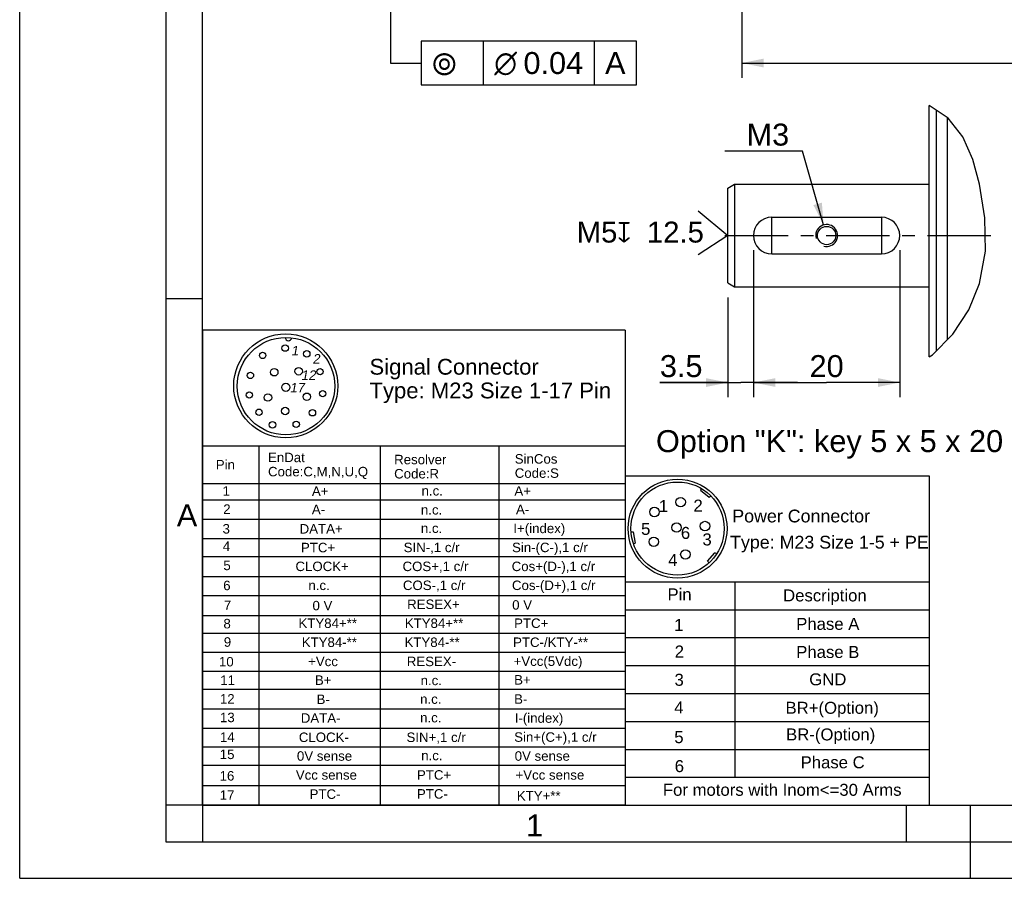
# Model space of a CAD drawing. Header units: millimetres. Extents: x 0 to 420, y 0 to 297.
# Tile 1 of 26: x 0 to 135, y 0 to 117. Entities that reach past the tile are written whole.
import ezdxf

# ---------------------------------------------------------------- set-up
doc = ezdxf.new("R2010")
doc.units = ezdxf.units.MM
doc.header["$LTSCALE"] = 23.1
doc.linetypes.add('CENTER', pattern=[0.6, 0.375, -0.075, 0.075, -0.075])
doc.layers.get('0').update_dxf_attribs({"linetype": 'CONTINUOUS'})
for name, color, linetype in [('AXIS', 7, 'CONTINUOUS'), ('COMPONENTS', 7, 'CONTINUOUS'), ('DETAIL', 7, 'CONTINUOUS'), ('DIMENSION', 7, 'CONTINUOUS')]:
    doc.layers.add(name, color=color, linetype=linetype)
doc.styles.get("Standard").update_dxf_attribs({"font": 'arial.ttf'})
doc.styles.add('TEXTSTYLE_2', font='arial.ttf')
doc.styles.add('TEXTSTYLE_4', font='gdt')
doc.dimstyles.new('DIMSTYLE_1', dxfattribs={"dimtxt": 3, "dimasz": 3, "dimexe": 0.18, "dimexo": 0.0625, "dimgap": 0.09, "dimtad": 1, "dimdsep": 46, "dimtxsty": 'STANDARD', "dimblk": '_FILLED', "dimblk1": '_FILLED', "dimblk2": '_FILLED', "dimcen": 0.09, "dimadec": 0, "dimazin": 0, "dimtp": 0.1, "dimtm": 0.1, "dimtfac": 1, "dimtofl": 0, "dimtmove": 0, "dimatfit": 3, "dimldrblk": '_FILLED', "dimfxl": 1, "dimtolj": 1, "dimarcsym": 0})
doc.dimstyles.new('DIMSTYLE_3', dxfattribs={"dimtxt": 3, "dimasz": 3, "dimexe": 0.18, "dimexo": 0.0625, "dimgap": 0.09, "dimtad": 1, "dimdsep": 46, "dimtxsty": 'STANDARD', "dimblk": '_FILLED', "dimblk1": '_FILLED', "dimblk2": '_FILLED', "dimcen": 0.09, "dimadec": 0, "dimazin": 0, "dimtp": 0.5, "dimtm": 0.5, "dimtfac": 1, "dimtofl": 0, "dimtmove": 0, "dimatfit": 3, "dimldrblk": '_FILLED', "dimfxl": 1, "dimtolj": 1, "dimarcsym": 0})
doc.dimstyles.new('DIMSTYLE_4', dxfattribs={"dimtxt": 3, "dimasz": 3, "dimexe": 0.18, "dimexo": 0.0625, "dimgap": 0.09, "dimtad": 1, "dimdsep": 46, "dimtxsty": 'STANDARD', "dimblk": '_FILLED', "dimblk1": '_FILLED', "dimblk2": '_FILLED', "dimcen": 0.09, "dimadec": 0, "dimazin": 0, "dimtp": 0.2, "dimtm": 0.2, "dimtfac": 1, "dimtofl": 0, "dimtmove": 0, "dimatfit": 3, "dimldrblk": '_FILLED', "dimfxl": 1, "dimtolj": 1, "dimarcsym": 0})
doc.dimstyles.new('DIMSTYLE_5', dxfattribs={"dimtxt": 3, "dimasz": 3, "dimexe": 0.18, "dimexo": 0.0625, "dimgap": 0.09, "dimtad": 1, "dimtih": 1, "dimtoh": 1, "dimdec": 3, "dimdsep": 46, "dimtxsty": 'STANDARD', "dimblk": '_FILLED', "dimblk1": '_FILLED', "dimblk2": '_FILLED', "dimcen": 0.09, "dimadec": 0, "dimazin": 0, "dimtp": 0.1, "dimtm": 0.1, "dimtfac": 1, "dimtdec": 3, "dimtofl": 0, "dimtmove": 0, "dimatfit": 3, "dimldrblk": '_FILLED', "dimfxl": 1, "dimtolj": 1, "dimarcsym": 0})
doc.dimstyles.get("Standard").update_dxf_attribs({"dimtxt": 3, "dimasz": 3, "dimexe": 0.18, "dimexo": 0.0625, "dimgap": 0.09, "dimtad": 1, "dimdec": 3, "dimdsep": 46, "dimtxsty": 'STANDARD', "dimblk": '_FILLED', "dimblk1": '_FILLED', "dimblk2": '_FILLED', "dimcen": 0.09, "dimadec": 0, "dimazin": 0, "dimtol": 1, "dimtp": 0.001, "dimtm": 0.001, "dimtfac": 1, "dimtdec": 3, "dimtofl": 0, "dimtmove": 0, "dimatfit": 3, "dimldrblk": '_FILLED', "dimfxl": 1, "dimtolj": 1, "dimarcsym": 0})

# ---------------------------------------------------------------- blocks, each defined once
blk = doc.blocks.new('_FILLED')
at = {"color": 0, "linetype": 'BYBLOCK'}
blk.add_solid([(0, 0), (-1, 0.2), (-1, -0.2)], dxfattribs=at)
blk = doc.blocks.new('*D4')
at = {"layer": 'DIMENSION', "color": 2, "linetype": 'CONTINUOUS'}
for p, q in [((266.11, 128.29), (266.11, 109.43)), ((98.71, 124.27), (98.71, 109.43)), ((98.71, 111.43), (182.41, 111.43)), ((266.11, 111.43), (182.41, 111.43))]:
    blk.add_line(p, q, dxfattribs=at)
at = {"layer": 'DIMENSION', "color": 2, "linetype": 'CONTINUOUS', "xscale": 3, "yscale": 3, "zscale": 3, "rotation": 180}
blk.add_blockref('_FILLED', (98.71, 111.43), dxfattribs=at)
at = {"layer": 'DIMENSION', "color": 2, "linetype": 'CONTINUOUS', "xscale": 3, "yscale": 3, "zscale": 3}
blk.add_blockref('_FILLED', (266.11, 111.43), dxfattribs=at)
at = {"layer": 'DIMENSION', "color": 2, "linetype": 'CONTINUOUS', "insert": (182.41, 115.18), "char_height": 3, "width": 10.4833, "attachment_point": 2, "line_spacing_factor": 0.9}
blk.add_mtext('167.4', dxfattribs=at)
blk = doc.blocks.new('*D10')
at = {"layer": 'DIMENSION', "color": 2, "linetype": 'CONTINUOUS'}
for p, q in [((100.32, 85.86), (100.32, 65.76)), ((96.82, 79.38), (96.82, 65.76)), ((96.82, 67.76), (87.53, 67.76)), ((87.53, 67.76), (98.57, 67.76)), ((106.32, 67.76), (98.57, 67.76)), ((100.32, 67.76), (106.32, 67.76))]:
    blk.add_line(p, q, dxfattribs=at)
at = {"layer": 'DIMENSION', "color": 2, "linetype": 'CONTINUOUS', "xscale": 3, "yscale": 3, "zscale": 3}
blk.add_blockref('_FILLED', (96.82, 67.76), dxfattribs=at)
at = {"layer": 'DIMENSION', "color": 2, "linetype": 'CONTINUOUS', "xscale": 3, "yscale": 3, "zscale": 3, "rotation": 180}
blk.add_blockref('_FILLED', (100.32, 67.76), dxfattribs=at)
at = {"layer": 'DIMENSION', "color": 2, "linetype": 'CONTINUOUS', "insert": (93.35, 71.51), "char_height": 3, "width": 5.8216, "attachment_point": 3, "line_spacing_factor": 0.9}
blk.add_mtext('3.5', dxfattribs=at)
blk = doc.blocks.new('*D11')
at = {"layer": 'DIMENSION', "color": 2, "linetype": 'CONTINUOUS'}
for p, q in [((100.32, 85.86), (100.32, 65.76)), ((120.32, 85.86), (120.32, 65.76)), ((100.32, 67.76), (110.32, 67.76)), ((120.32, 67.76), (110.32, 67.76))]:
    blk.add_line(p, q, dxfattribs=at)
at = {"layer": 'DIMENSION', "color": 2, "linetype": 'CONTINUOUS', "xscale": 3, "yscale": 3, "zscale": 3, "rotation": 180}
blk.add_blockref('_FILLED', (100.32, 67.76), dxfattribs=at)
at = {"layer": 'DIMENSION', "color": 2, "linetype": 'CONTINUOUS', "xscale": 3, "yscale": 3, "zscale": 3}
blk.add_blockref('_FILLED', (120.32, 67.76), dxfattribs=at)
at = {"layer": 'DIMENSION', "color": 2, "linetype": 'CONTINUOUS', "insert": (110.32, 71.51), "char_height": 3, "width": 4.6617, "attachment_point": 2, "line_spacing_factor": 0.9}
blk.add_mtext('20', dxfattribs=at)
blk = doc.blocks.new('*D12')
at = {"layer": 'DIMENSION', "color": 2, "linetype": 'CONTINUOUS'}
for p, q in [((107.04, 99.4), (96.39, 99.4)), ((109.91, 89.3), (107.04, 99.4)), ((107.04, 99.4), (107.04, 99.4))]:
    blk.add_line(p, q, dxfattribs=at)
at = {"layer": 'DIMENSION', "color": 2, "linetype": 'CONTINUOUS', "xscale": 3, "yscale": 3, "zscale": 3, "rotation": 285.8480979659}
blk.add_blockref('_FILLED', (109.91, 89.3), dxfattribs=at)
at = {"layer": 'DIMENSION', "color": 2, "linetype": 'CONTINUOUS', "insert": (105.2, 103.15), "char_height": 3, "width": 5.8104, "attachment_point": 3, "line_spacing_factor": 0.9}
blk.add_mtext('M3', dxfattribs=at)
blk = doc.blocks.new('17PINS_BL3', base_point=(53.88, 42.43))
at = {"layer": 'DETAIL', "color": 2, "linetype": 'CONTINUOUS'}
for p, q in [((25, 74.93), (25, 9.93)), ((82.76, 74.93), (25, 74.93)), ((82.76, 74.93), (82.76, 10)), ((25, 59.1), (82.76, 59.1)), ((32.71, 59.1), (32.71, 10)), ((49.3, 59.1), (49.3, 10)), ((65.49, 59.17), (65.49, 10)), ((25, 53.96), (82.76, 53.96)), ((25, 51.75), (82.76, 51.75)), ((25, 49.09), (82.76, 49.09)), ((25, 46.46), (82.76, 46.46)), ((25, 43.97), (82.76, 43.97)), ((25, 41.23), (82.76, 41.23)), ((25, 38.66), (82.76, 38.66)), ((25, 35.91), (82.76, 35.91)), ((25, 33.5), (82.76, 33.5)), ((25, 30.92), (82.76, 30.92)), ((25, 28.32), (82.76, 28.32)), ((82.76, 25.8), (25, 25.8)), ((25, 23.17), (82.76, 23.17)), ((25, 20.53), (82.76, 20.53)), ((25, 17.99), (82.76, 17.99)), ((25, 15.46), (82.76, 15.46)), ((25, 12.68), (82.76, 12.68)), ((82.69, 10), (25, 10))]:
    blk.add_line(p, q, dxfattribs=at)
for centre, radius in [((36.37, 67.31), 7.11), ((36.4, 67.27), 6.66), ((36.29, 72.47), 0.436), ((33.21, 71.47), 0.436), ((39.25, 71.69), 0.436), ((31.54, 68.74), 0.436), ((34.8, 69.17), 0.509), ((38.14, 69.3), 0.509), ((41.06, 69.25), 0.436), ((36.38, 67.11), 0.557), ((31.39, 66.06), 0.436), ((33.94, 65.71), 0.509), ((39.26, 65.82), 0.509), ((41.42, 66.24), 0.436), ((32.72, 63.7), 0.436), ((36.29, 63.87), 0.509), ((40.02, 63.63), 0.436), ((34.56, 61.98), 0.436), ((37.8, 62.05), 0.436)]:
    blk.add_circle(centre, radius, dxfattribs=at)
blk.add_arc((36.75, 73.92), 0.436, 178.7834, 355.0273, dxfattribs=at)
at = {"layer": 'DETAIL', "color": 2, "linetype": 'CONTINUOUS', "oblique": 10}
for s, height, p in [('1', 1.3, (37.09, 71.47)), ('2', 1.3, (40.02, 70.35)), ('12', 1.296, (38.45, 68.12)), ('17', 1.296, (36.91, 66.41))]:
    blk.add_text(s, height=height, dxfattribs=at).set_placement(p)
at = {"layer": 'DETAIL', "color": 2, "linetype": 'CONTINUOUS'}
for s, height, p in [('Signal Connector', 2.1601, (47.82, 68.84)), ('Type: M23 Size 1-17 Pin', 2.1601, (47.82, 65.6)), ('EnDat', 1.296, (33.95, 56.88)), ('Resolver', 1.296, (51.19, 56.59)), ('SinCos', 1.296, (67.68, 56.68)), ('Pin', 1.296, (26.81, 55.88)), ('Code:C,M,N,U,Q', 1.2961, (33.95, 54.94)), ('Code:R', 1.296, (51.19, 54.65)), ('Code:S', 1.296, (67.68, 54.74)), ('1', 1.3, (27.73, 52.29)), ('A+', 1.296, (39.95, 52.27)), ('n.c.', 1.296, (54.94, 52.32)), ('A+', 1.296, (67.63, 52.3)), ('2', 1.3, (27.82, 49.81)), ('A-', 1.296, (39.94, 49.77)), ('n.c.', 1.296, (54.85, 49.72)), ('A-', 1.296, (67.85, 49.77)), ('I+(index)', 1.296, (67.49, 47.18)), ('3', 1.3, (27.73, 47.12)), ('DATA+', 1.296, (38.27, 47.12)), ('n.c.', 1.296, (54.85, 47.2)), ('4', 1.3, (27.77, 44.74)), ('PTC+', 1.296, (38.45, 44.56)), ('SIN-,1 c/r', 1.296, (52.49, 44.58)), ('Sin-(C-),1 c/r', 1.2961, (67.31, 44.58)), ('5', 1.3, (27.84, 42.12)), ('CLOCK+', 1.296, (37.7, 41.99)), ('COS+,1 c/r', 1.296, (52.34, 41.99)), ('Cos+(D-),1 c/r', 1.2961, (67.26, 41.99)), ('6', 1.3, (27.82, 39.38)), ('n.c.', 1.296, (39.47, 39.4)), ('COS-,1 c/r', 1.296, (52.39, 39.4)), ('Cos-(D+),1 c/r', 1.2961, (67.3, 39.4)), ('7', 1.3, (27.91, 36.67)), ('0 V', 1.296, (40.03, 36.63)), ('RESEX+', 1.296, (52.96, 36.81)), ('0 V', 1.296, (67.33, 36.72)), ('8', 1.3, (27.85, 34.16)), ('KTY84+**', 1.296, (38.11, 34.22)), ('KTY84+**', 1.296, (52.65, 34.22)), ('PTC+', 1.296, (67.59, 34.22)), ('9', 1.3, (27.9, 31.65)), ('KTY84-**', 1.296, (38.56, 31.62)), ('KTY84-**', 1.296, (52.61, 31.62)), ('PTC-/KTY-**', 1.2961, (67.45, 31.62)), ('10', 1.296, (27.24, 28.96)), ('+Vcc', 1.296, (39.43, 29)), ('RESEX-', 1.296, (52.92, 29)), ('+Vcc(5Vdc)', 1.296, (67.52, 29.03)), ('11', 1.296, (27.41, 26.43)), ('B+', 1.296, (40.36, 26.44)), ('n.c.', 1.296, (54.81, 26.4)), ('B+', 1.296, (67.6, 26.48)), ('12', 1.296, (27.37, 23.88)), ('B-', 1.296, (40.58, 23.82)), ('n.c.', 1.296, (54.74, 23.85)), ('B-', 1.296, (67.59, 23.85)), ('13', 1.296, (27.38, 21.34)), ('DATA-', 1.296, (38.43, 21.26)), ('n.c.', 1.296, (54.74, 21.31)), ('I-(index)', 1.296, (67.68, 21.26)), ('14', 1.296, (27.37, 18.65)), ('CLOCK-', 1.296, (38.16, 18.63)), ('SIN+,1 c/r', 1.296, (52.88, 18.63)), ('Sin+(C+),1 c/r', 1.2961, (67.6, 18.66)), ('15', 1.296, (27.35, 16.3)), ('0V sense', 1.296, (37.9, 16.07)), ('n.c.', 1.296, (54.89, 16.14)), ('0V sense', 1.296, (67.67, 16.07)), ('16', 1.296, (27.33, 13.36)), ('Vcc sense', 1.296, (37.75, 13.48)), ('PTC+', 1.296, (54.31, 13.48)), ('+Vcc sense', 1.296, (67.78, 13.48)), ('PTC-', 1.296, (39.63, 10.86)), ('PTC-', 1.296, (54.31, 10.89)), ('17', 1.296, (27.35, 10.73)), ('KTY+**', 1.296, (67.96, 10.63))]:
    blk.add_text(s, height=height, dxfattribs=at).set_placement(p)
blk = doc.blocks.new('6PINS_BL4', base_point=(103.56, 32.5))
at = {"layer": 'DETAIL', "color": 2, "linetype": 'CONTINUOUS'}
for p, q in [((82.77, 55), (82.76, 10)), ((82.77, 55), (124.36, 55)), ((124.36, 55), (124.35, 10)), ((93.2, 53.27), (93.06, 53.04)), ((93.06, 53.04), (94.28, 52.09)), ((94.28, 52.09), (94.47, 52.27)), ((83.59, 47.37), (83.87, 47.38)), ((83.87, 47.38), (84.16, 45.83)), ((83.93, 45.72), (84.16, 45.83)), ((94.05, 43.34), (95.03, 44.5)), ((95.29, 44.34), (95.03, 44.5)), ((94.25, 43.11), (94.05, 43.34)), ((82.77, 40.54), (124.35, 40.53)), ((97.78, 40.53), (97.78, 13.82)), ((82.76, 36.72), (124.35, 36.72)), ((82.76, 32.9), (124.35, 32.9)), ((82.76, 29.08), (124.35, 29.08)), ((82.76, 25.27), (124.35, 25.27)), ((82.76, 21.45), (124.35, 21.45)), ((82.76, 17.63), (124.35, 17.63)), ((82.76, 13.82), (97.78, 13.82)), ((97.78, 13.82), (124.35, 13.81)), ((82.76, 10), (124.35, 10))]:
    blk.add_line(p, q, dxfattribs=at)
for centre, radius in [((89.94, 47.8), 6.76), ((89.94, 47.8), 6.37), ((90.36, 51.42), 0.649), ((86.78, 50.07), 0.649), ((89.8, 47.94), 0.649), ((93.69, 48.15), 0.649), ((86.69, 46), 0.649), ((91.01, 44.27), 0.649)]:
    blk.add_circle(centre, radius, dxfattribs=at)
for s, height, p in [('1', 1.64, (87.38, 50.06)), ('2', 1.64, (92.11, 50.12)), ('Power Connector', 1.7449, (97.42, 48.65)), ('5', 1.64, (84.95, 46.94)), ('6', 1.64, (90.39, 46.39)), ('3', 1.64, (93.34, 45.5)), ('Type: M23 Size 1-5 + PE', 1.7449, (97.12, 45.07)), ('4', 1.64, (88.66, 42.7)), ('Pin', 1.636, (88.56, 37.99)), ('Description', 1.6358, (104.37, 37.85)), ('1', 1.64, (89.48, 33.81)), ('Phase A', 1.636, (106.16, 33.96)), ('2', 1.64, (89.55, 30.18)), ('Phase B', 1.636, (106.16, 30.12)), ('3', 1.64, (89.52, 26.32)), ('GND', 1.636, (107.94, 26.38)), ('BR+(Option)', 1.6358, (104.7, 22.49)), ('4', 1.64, (89.48, 22.53)), ('BR-(Option)', 1.6358, (104.78, 18.85)), ('5', 1.64, (89.49, 18.48)), ('6', 1.64, (89.55, 14.52)), ('Phase C', 1.636, (106.76, 15.04)), ('For motors with Inom<=30 Arms', 1.6358, (87.93, 11.28))]:
    blk.add_text(s, height=height, dxfattribs=at).set_placement(p)
blk = doc.blocks.new('CENTER_HOLE_ASM_BL5', base_point=(86.48, 88.23))
at = {"layer": 'DETAIL', "color": 2, "linetype": 'CONTINUOUS'}
for p, q in [((92.75, 91.23), (96.82, 87.86)), ((96.82, 87.86), (92.75, 85.23))]:
    blk.add_line(p, q, dxfattribs=at)
for s, p in [('M5', (76.15, 86.89)), ('12.5', (85.75, 86.89))]:
    blk.add_text(s, height=2.865, dxfattribs=at).set_placement(p)
at = {"layer": 'DETAIL', "color": 2, "linetype": 'CONTINUOUS', "style": 'TEXTSTYLE_4'}
blk.add_text('x', height=2.86, dxfattribs=at).set_placement((81.69, 86.89))

msp = doc.modelspace()

# ---------------------------------------------------------------- linework, layer by layer
at = {"color": 2, "linetype": 'CONTINUOUS'}
for p, q in [((0, 0), (0, 297)), ((20, 292), (20, 5)), ((20, 79.25), (25, 79.25)), ((25, 10), (20, 10)), ((25, 10), (25, 5)), ((121.25, 5), (121.25, 10)), ((130, 0), (130, 10)), ((20, 5), (415, 5)), ((0, 0), (232.75, 0))]:
    msp.add_line(p, q, dxfattribs=at)
at = {"color": 7, "linetype": 'CONTINUOUS'}
for p, q in [((25, 10), (25, 287)), ((126.9407, 103.906), (124.318, 105.6094)), ((128.9285, 101.3351), (126.9407, 103.906)), ((130.2984, 98.2337), (128.9285, 101.3351)), ((131.2211, 94.8697), (130.2984, 98.2337)), ((131.9623, 90.2666), (131.2211, 94.8697)), ((132.0205, 85.7295), (131.9623, 90.2666)), ((131.2211, 81.3152), (132.0205, 85.7295)), ((129.7432, 77.6804), (131.2211, 81.3152)), ((127.5772, 74.3675), (129.7432, 77.6804)), ((124.8005, 71.5655), (127.5772, 74.3675)), ((124.318, 71.2722), (124.8005, 71.5655)), ((25, 10), (410, 10))]:
    msp.add_line(p, q, dxfattribs=at)
at = {"layer": 'AXIS', "color": 2, "linetype": 'CENTER'}
msp.add_line((96.3945, 87.8567), (133.6747, 87.8567), dxfattribs=at)
at = {"layer": 'COMPONENTS', "color": 7, "linetype": 'CONTINUOUS'}
for p, q in [((124.318, 71.2722), (124.318, 105.6094)), ((125.318, 72.0876), (125.3179, 104.96)), ((126.818, 103.9857), (126.818, 73.6013)), ((96.818, 94.3293), (97.7316, 94.8567)), ((96.818, 81.3844), (96.818, 94.3291)), ((97.7316, 94.8567), (97.7316, 80.8567)), ((97.7316, 94.8567), (124.318, 94.8567)), ((102.818, 85.3567), (102.818, 90.3567)), ((102.818, 90.3567), (117.818, 90.3567)), ((117.818, 90.3567), (117.818, 85.3567)), ((102.818, 85.3567), (117.818, 85.3567)), ((96.818, 81.3842), (97.7316, 80.8567)), ((97.7316, 80.8567), (124.318, 80.8567))]:
    msp.add_line(p, q, dxfattribs=at)
msp.add_circle((110.318, 87.8567), 1.25, dxfattribs=at)
for centre, start, end in [((102.818, 87.8567), 90, 270), ((117.818, 87.8567), 270, 90)]:
    msp.add_arc(centre, 2.5, start, end, dxfattribs=at)
at = {"layer": 'COMPONENTS', "color": 2, "linetype": 'CONTINUOUS'}
msp.add_arc((110.318, 87.8567), 1.5, 255, 195, dxfattribs=at)
at = {"layer": 'DETAIL', "color": 2, "linetype": 'CONTINUOUS'}
for p, q in [((63.3762, 114.4331), (63.3762, 108.4331)), ((78.5286, 114.4331), (78.5286, 108.4331))]:
    msp.add_line(p, q, dxfattribs=at)
for points in [[(54.8762, 108.4331), (84.3167, 108.4331), (84.3167, 114.4331)], [(84.3167, 114.4331), (54.8762, 114.4331), (54.8762, 108.4331)]]:
    msp.add_lwpolyline(points, dxfattribs=at)

# ---------------------------------------------------------------- block references
for name, p in [('CENTER_HOLE_ASM_BL5', (86.4816, 88.2338)), ('17PINS_BL3', (53.8818, 42.4286)), ('6PINS_BL4', (103.5593, 32.4974))]:
    msp.add_blockref(name, p, dxfattribs=at)

# ---------------------------------------------------------------- texts
at = {"color": 2, "linetype": 'CONTINUOUS', "char_height": 3, "attachment_point": 1, "line_spacing_factor": 0.9, "style": 'TEXTSTYLE_2'}
for s, insert, width in [('A', (21.4816, 51.1136), 2.788104), ('1', (69.2335, 8.7263), 2.330855)]:
    msp.add_mtext(s, dxfattribs=dict(at, insert=insert, width=width))
at = {"layer": 'DETAIL', "color": 2, "linetype": 'CONTINUOUS', "style": 'TEXTSTYLE_4'}
for s, p in [('r', (56.3762, 109.9331)), ('n', (64.8762, 109.9331))]:
    msp.add_text(s, height=3, dxfattribs=at).set_placement(p)
at = {"layer": 'DETAIL', "color": 2, "linetype": 'CONTINUOUS'}
for s, p in [('0.04', (68.8762, 109.9331)), ('A', (80.0286, 109.9331))]:
    msp.add_text(s, height=3, dxfattribs=at).set_placement(p)
at = {"layer": 'DETAIL', "color": 2, "linetype": 'CONTINUOUS', "insert": (86.9863, 61.2569), "char_height": 3, "width": 47.408922, "attachment_point": 1, "line_spacing_factor": 0.9}
msp.add_mtext('Option "K": key 5 x 5 x 20', dxfattribs=at)

# ---------------------------------------------------------------- dimensions: what is measured, and where the dimension line sits
at = {"layer": 'DIMENSION', "color": 2, "linetype": 'CONTINUOUS'}
dim = msp.add_linear_dim(base=(98.7064, 111.4331), p1=(266.1064, 128.2901), p2=(98.7064, 124.27), angle=180, dimstyle='DIMSTYLE_3', dxfattribs=at)
dim.commit()
dim.dimension.update_dxf_attribs({"geometry": '*D4', "text_midpoint": (177.1648, 113.6831), "dimtype": 160})
dim = msp.add_diameter_dim_2p(p1=(109.9083, 89.2997), p2=(110.7276, 86.4138), text='M<>', dimstyle='DIMSTYLE_5', dxfattribs=at)
dim.commit()
dim.dimension.update_dxf_attribs({"geometry": '*D12', "text_midpoint": (99.3879, 101.6479), "dimtype": 163})
for base, p1, p2, dimstyle, picture, middle in [((100.318, 67.7569), (96.818, 79.3842), (100.318, 85.8567), 'DIMSTYLE_1', '*D10', (84.6221, 70.0069)), ((120.318, 67.7569), (100.318, 85.8567), (120.318, 85.8567), 'DIMSTYLE_4', '*D11', (107.9871, 70.0069))]:
    dim = msp.add_linear_dim(base=base, p1=p1, p2=p2, dimstyle=dimstyle, dxfattribs=at)
    dim.commit()
    dim.dimension.update_dxf_attribs({"geometry": picture, "text_midpoint": middle, "dimtype": 160})

# ---------------------------------------------------------------- leaders
at = {"layer": 'DETAIL', "color": 2, "linetype": 'CONTINUOUS'}
msp.add_leader([(50.7064, 128.9331), (50.7064, 111.4331), (54.8762, 111.4331)], dimstyle='STANDARD', override={"dimtad": 0}, dxfattribs=at)

doc.saveas('drawing.dxf')
